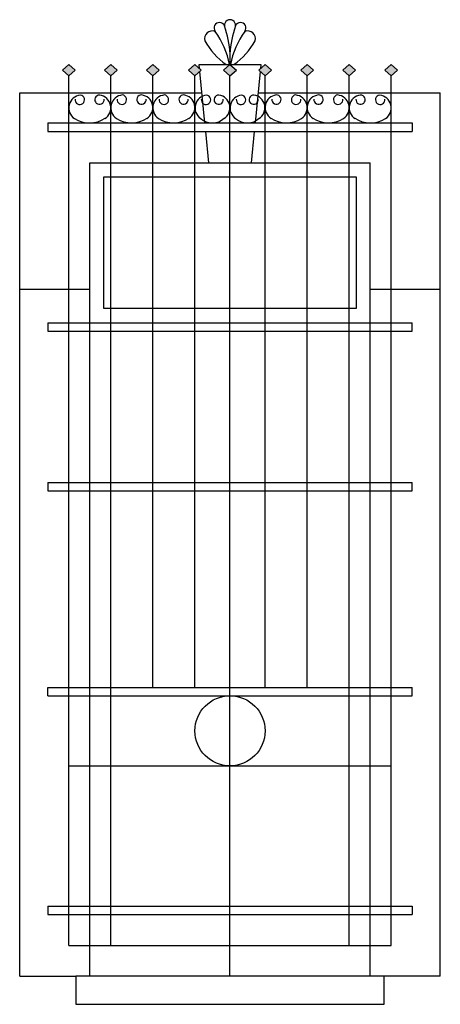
# Model space of a CAD drawing. Header units: millimetres. Extents: x 198.41 to 199.91, y 130.65 to 134.16.
import ezdxf

# ---------------------------------------------------------------- set-up
doc = ezdxf.new("R2010")
doc.units = ezdxf.units.MM

msp = doc.modelspace()

# ---------------------------------------------------------------- hatches: boundary and pattern name
at = {"linetype": 'Continuous', "ltscale": 0.01}
h = msp.add_hatch(color=256, dxfattribs=at)
h.paths.add_polyline_path([(198.5629, 133.9775), (198.5856, 133.9575), (198.6083, 133.9775), (198.5856, 133.9975)])
h.paths.add_polyline_path([(198.7356, 133.9575), (198.7583, 133.9775), (198.7356, 133.9975), (198.7129, 133.9775)])
h.paths.add_polyline_path([(198.9083, 133.9775), (198.8856, 133.9975), (198.8629, 133.9775), (198.8856, 133.9575)])
h.paths.add_polyline_path([(199.0356, 133.9975), (199.0129, 133.9775), (199.0356, 133.9575), (199.0583, 133.9775)])
h.paths.add_polyline_path([(199.1833, 133.9775), (199.1606, 133.9975), (199.1379, 133.9775), (199.1606, 133.9575)])
h.paths.add_polyline_path([(199.2856, 133.9975), (199.2629, 133.9775), (199.2856, 133.9575), (199.3083, 133.9775)])
h.paths.add_polyline_path([(199.4583, 133.9775), (199.4356, 133.9975), (199.4129, 133.9775), (199.4356, 133.9575)])
h.paths.add_polyline_path([(199.6083, 133.9775), (199.5856, 133.9975), (199.5629, 133.9775), (199.5856, 133.9575)])
h.paths.add_polyline_path([(199.7356, 133.9975), (199.7129, 133.9775), (199.7356, 133.9575), (199.7583, 133.9775)])

# ---------------------------------------------------------------- linework, layer by layer
at = {"ltscale": 0.01}
for p, q in [((199.1606, 134.036), (199.1606, 133.9975)), ((198.5856, 133.9975), (198.5629, 133.9775)), ((198.5856, 133.9975), (198.6083, 133.9775)), ((198.7356, 133.9975), (198.7129, 133.9775)), ((198.7356, 133.9975), (198.7583, 133.9775)), ((198.8856, 133.9975), (198.8629, 133.9775)), ((198.8856, 133.9975), (198.9083, 133.9775)), ((199.0356, 133.9975), (199.0129, 133.9775)), ((199.0356, 133.9975), (199.0583, 133.9775)), ((199.1606, 133.9975), (199.1379, 133.9775)), ((199.1606, 133.9975), (199.1833, 133.9775)), ((199.2856, 133.9975), (199.2629, 133.9775)), ((199.2856, 133.9975), (199.3083, 133.9775)), ((199.4356, 133.9975), (199.4129, 133.9775)), ((199.4356, 133.9975), (199.4583, 133.9775)), ((199.5856, 133.9975), (199.5629, 133.9775)), ((199.5856, 133.9975), (199.6083, 133.9775)), ((199.7356, 133.9975), (199.7129, 133.9775)), ((199.7356, 133.9975), (199.7583, 133.9775)), ((198.5856, 133.9575), (198.5629, 133.9775)), ((198.5856, 133.9575), (198.6083, 133.9775)), ((198.7356, 133.9575), (198.7129, 133.9775)), ((198.7356, 133.9575), (198.7583, 133.9775)), ((198.8856, 133.9575), (198.8629, 133.9775)), ((198.8856, 133.9575), (198.9083, 133.9775)), ((199.0356, 133.9575), (199.0129, 133.9775)), ((199.0356, 133.9575), (199.0583, 133.9775)), ((199.1606, 133.9575), (199.1379, 133.9775)), ((199.1606, 133.9575), (199.1833, 133.9775)), ((199.2856, 133.9575), (199.2629, 133.9775)), ((199.2856, 133.9575), (199.3083, 133.9775)), ((199.4356, 133.9575), (199.4129, 133.9775)), ((199.4356, 133.9575), (199.4583, 133.9775)), ((199.5856, 133.9575), (199.5629, 133.9775)), ((199.5856, 133.9575), (199.6083, 133.9775)), ((199.7356, 133.9575), (199.7129, 133.9775)), ((199.7356, 133.9575), (199.7583, 133.9775)), ((198.5106, 133.7895), (198.5106, 133.7595)), ((198.5106, 133.7895), (199.8106, 133.7895)), ((199.8106, 133.7895), (199.8106, 133.7595)), ((198.5106, 133.7595), (199.8106, 133.7595)), ((198.5106, 133.0775), (198.5106, 133.0475)), ((198.5106, 133.0775), (199.8106, 133.0775)), ((199.8106, 133.0475), (199.8106, 133.0775)), ((198.5106, 133.0475), (199.8106, 133.0475)), ((198.5106, 132.5075), (198.5106, 132.4775)), ((198.5106, 132.5075), (199.8106, 132.5075)), ((199.8106, 132.4775), (199.8106, 132.5075)), ((198.5106, 132.4775), (199.8106, 132.4775)), ((198.5106, 131.7475), (198.5106, 131.7775)), ((198.5106, 131.7775), (199.8106, 131.7775)), ((199.8106, 131.7475), (199.8106, 131.7775)), ((198.5106, 131.7475), (199.8106, 131.7475)), ((198.5106, 130.9975), (198.5106, 130.9675)), ((198.5106, 130.9975), (199.8106, 130.9975)), ((198.5106, 130.9675), (199.8106, 130.9675)), ((199.8106, 130.9975), (199.8106, 130.9675))]:
    msp.add_line(p, q, dxfattribs=at)
for p, q in [((199.0521, 133.983), (199.0506, 133.9975)), ((199.0506, 133.9975), (199.2706, 133.9975)), ((199.2706, 133.9975), (199.2692, 133.983)), ((199.0714, 133.7895), (199.0531, 133.973)), ((199.2682, 133.973), (199.2498, 133.7895)), ((198.4106, 133.8975), (199.0606, 133.8975)), ((198.4106, 130.7475), (198.4106, 133.8975)), ((199.2606, 133.8975), (199.9106, 133.8975)), ((199.9106, 130.7475), (199.9106, 133.8975)), ((199.0856, 133.6475), (199.0744, 133.7595)), ((199.2468, 133.7595), (199.2356, 133.6475)), ((198.6606, 133.6475), (199.6606, 133.6475)), ((198.6606, 130.7475), (198.6606, 133.6475)), ((199.6606, 130.7475), (199.6606, 133.6475)), ((198.4106, 133.1975), (198.6606, 133.1975)), ((199.6606, 133.1975), (199.9106, 133.1975)), ((198.4106, 130.7475), (198.6106, 130.7475)), ((199.9106, 130.7475), (199.7106, 130.7475))]:
    msp.add_line(p, q)
at = {"linetype": 'Continuous', "ltscale": 0.01}
for p, q in [((198.5856, 130.8575), (198.5856, 133.9575)), ((198.7356, 130.8575), (198.7356, 133.9575)), ((198.8856, 131.7775), (198.8856, 133.9575)), ((199.0356, 131.7775), (199.0356, 133.9575)), ((199.1606, 130.7475), (199.1606, 133.9575)), ((199.2856, 131.7775), (199.2856, 133.9575)), ((199.4356, 131.7775), (199.4356, 133.9575)), ((199.5856, 130.8575), (199.5856, 133.9575)), ((199.7356, 130.8575), (199.7356, 133.9575)), ((198.5856, 131.4975), (199.7356, 131.4975)), ((198.5856, 130.8575), (199.7356, 130.8575))]:
    msp.add_line(p, q, dxfattribs=at)
at = {"ltscale": 0.01}
for points in [[(198.7106, 133.5975), (199.6106, 133.5975), (199.6106, 133.1275), (198.7106, 133.1275)], [(198.6106, 130.6475), (199.7106, 130.6475), (199.7106, 130.7475), (198.6106, 130.7475)]]:
    msp.add_lwpolyline(points, close=True, dxfattribs=at)
msp.add_circle((199.1606, 131.6225), 0.125, dxfattribs=at)
for centre, radius, start, end in [((199.1606, 134.1381), 0.0196, 352.5, 187.5), ((199.1231, 134.128), 0.0196, 22.5, 217.5), ((198.7731, 134.0121), 0.3883, 3.5411, 18.5411), ((199.5481, 134.0121), 0.3883, 161.4589, 176.4589), ((199.1981, 134.128), 0.0196, 322.5, 157.5), ((199.0979, 134.0895), 0.0283, 69.914, 194.3976), ((198.875, 133.9448), 0.2889, 10.5246, 36.3774), ((199.4462, 133.9448), 0.2889, 143.6226, 169.4754), ((199.2234, 134.0895), 0.0283, 345.6024, 110.086), ((199.2997, 134.2112), 0.2629, 209.3079, 234.3537), ((199.0215, 134.2112), 0.2629, 305.6463, 330.6921)]:
    msp.add_arc(centre, radius, start, end, dxfattribs=at)
at = {"linetype": 'Continuous', "ltscale": 0.01}
for centre, radius, start, end in [((198.6314, 133.8431), 0.0458, 95.8453, 236.0361), ((198.625, 133.8719), 0.0169, 172.2487, 84.0101), ((198.6951, 133.8723), 0.0165, 87.0697, 6.6651), ((198.6901, 133.8437), 0.0454, 301.5871, 82.6314), ((198.7813, 133.8437), 0.0458, 95.8453, 236.0361), ((198.7748, 133.8725), 0.0169, 172.2487, 84.0101), ((198.8449, 133.8729), 0.0165, 87.0697, 6.6651), ((198.8399, 133.8444), 0.0454, 301.5871, 82.6314), ((198.9313, 133.8437), 0.0458, 95.8453, 236.0361), ((198.9248, 133.8725), 0.0169, 172.2487, 84.0101), ((198.9949, 133.8729), 0.0165, 87.0697, 6.6651), ((198.9899, 133.8444), 0.0454, 301.5871, 82.6314), ((199.0816, 133.8431), 0.0458, 95.8453, 236.0361), ((199.0751, 133.8719), 0.0169, 172.2487, 84.0101), ((199.1202, 133.8723), 0.0165, 87.0697, 6.6651), ((199.1152, 133.8437), 0.0454, 301.5871, 82.6314), ((199.2064, 133.8431), 0.0458, 95.8453, 236.0361), ((199.1999, 133.8719), 0.0169, 172.2487, 84.0101), ((199.245, 133.8723), 0.0165, 87.0697, 6.6651), ((199.24, 133.8437), 0.0454, 301.5871, 82.6314), ((199.3313, 133.8444), 0.0454, 97.3686, 238.4129), ((199.3263, 133.8729), 0.0165, 173.3349, 92.9303), ((199.3964, 133.8725), 0.0169, 95.9899, 7.7513), ((199.39, 133.8437), 0.0458, 303.9639, 84.1547), ((199.4813, 133.8444), 0.0454, 97.3686, 238.4129), ((199.4763, 133.8729), 0.0165, 173.3349, 92.9303), ((199.5464, 133.8725), 0.0169, 95.9899, 7.7513), ((199.54, 133.8437), 0.0458, 303.9639, 84.1547), ((199.6311, 133.8437), 0.0454, 97.3686, 238.4129), ((199.6262, 133.8723), 0.0165, 173.3349, 92.9303), ((199.6962, 133.8719), 0.0169, 95.9899, 7.7513), ((199.6898, 133.8431), 0.0458, 303.9639, 84.1547), ((198.6596, 133.8902), 0.1007, 237.6965, 303.469), ((198.8095, 133.8908), 0.1007, 237.6965, 303.469), ((198.9595, 133.8908), 0.1007, 237.6965, 303.469), ((199.0975, 133.8527), 0.0631, 228.8774, 312.6337), ((199.2223, 133.8527), 0.0631, 228.8774, 312.6337), ((199.3618, 133.8908), 0.1007, 236.531, 302.3035), ((199.5118, 133.8908), 0.1007, 236.531, 302.3035), ((199.6616, 133.8902), 0.1007, 236.531, 302.3035)]:
    msp.add_arc(centre, radius, start, end, dxfattribs=at)

doc.saveas('drawing.dxf')
